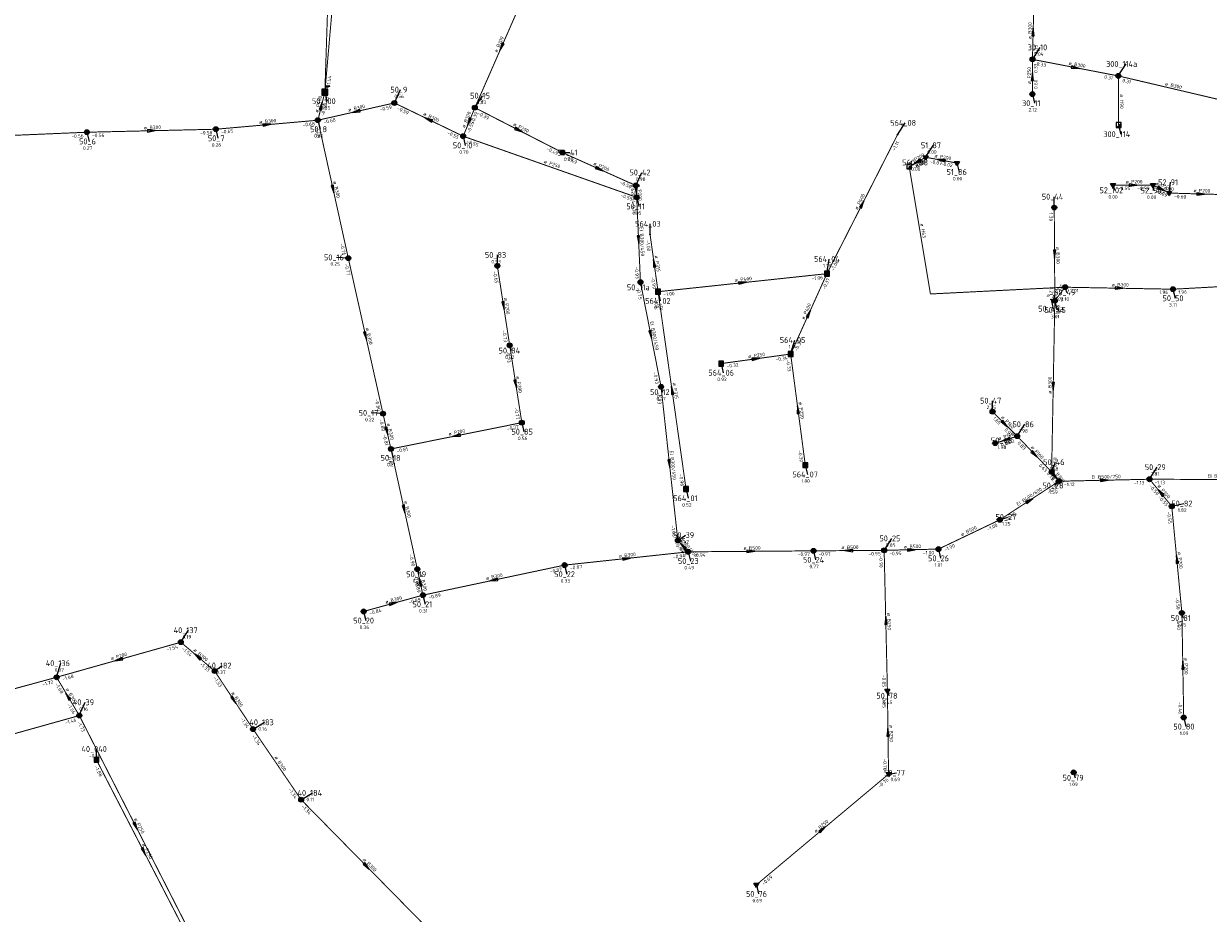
# Model space of a CAD drawing. Header units: metres. Extents: x 249000 to 255300, y 590580 to 596000.
# Tile 23 of 61: x 252641 to 252944, y 593532 to 593759. Entities that reach past the tile are written whole.
import ezdxf
from ezdxf.enums import TextEntityAlignment as Align
from ezdxf.lldxf.tags import DXFTag

# ---------------------------------------------------------------- set-up
doc = ezdxf.new("R2010")
doc.units = ezdxf.units.M
doc.header["$MEASUREMENT"] = 0
for name, pattern in [('RI-GWA', [18.45, 6, -1.8, 1.75, -1.8, 1.75, -1.8, 1.75, -1.8]), ('RI-HWA', [7.4, 5, -2.4]), ('RI-VWA', [11, 5, -3, 0, -3])]:
    doc.linetypes.add(name, pattern=pattern)
doc.layers.get('0').update_dxf_attribs({"linetype": 'CONTINUOUS'})
for name, color, linetype, lineweight in [('B-WE-RI-DRUK-G', 210, 'RI-PERS', 18), ('B-WE-RI-GWA_TRANSPORTLEIDING-G', 30, 'RI-GWA', 18), ('B-WE-RI-HWA_TRANSPORTLEIDING-G', 150, 'RI-HWA', 18), ('B-WE-RI-VWA_TRANSPORTLEIDING-G', 20, 'RI-VWA', 18)]:
    doc.layers.add(name, color=color, linetype=linetype, lineweight=lineweight)
for name, color, linetype in [('RIO-AFMETINGEN', 8, 'CONTINUOUS'), ('RIO-AFSCHOT', 7, 'CONTINUOUS'), ('RIO-BOK', 8, 'CONTINUOUS'), ('RIO-KNOOP', 7, 'CONTINUOUS'), ('RIO-KNOOPNAAM', 170, 'CONTINUOUS'), ('RIO-LEADER', 253, 'CONTINUOUS'), ('RIO-MAAIVELD', 104, 'CONTINUOUS')]:
    doc.layers.add(name, color=color, linetype=linetype)
doc.styles.add('RIO-TXT', font='isocp.shx')
tags = doc.linetypes.add('RI-PERS', pattern='A,7,-2,["P",Standard,S=1.8,R=0,X=-0.5,Y=-0.9],-2,7,-2,[102,NLCS.SHX,S=1,R=180,X=0,Y=0],-2', length=22).pattern_tags.tags
tags[6] = DXFTag(74, 10)

# ---------------------------------------------------------------- blocks, each defined once
blk = doc.blocks.new('K_PUN')
blk.add_lwpolyline([(0.5, 0.5), (-0.5, 0.5), (-0.5, -0.5), (0.5, -0.5)], close=True)
blk.add_solid([(-0.5, -0.5), (0.5, 0.5), (0.5, -0.5)])
at = {"style": 'RIO-TXT', "flags": 1}
blk.add_attdef('RIOLERINGSGEBIED', text='', height=1, dxfattribs=at).set_placement((0, 0), align=Align.CENTER)
blk.add_attdef('KNOOPNAAM', text='', height=1, dxfattribs=at).set_placement((0, 0), align=Align.TOP_CENTER)
blk = doc.blocks.new('K_IPG')
blk.add_circle((0, 0), 0.5)
for points in [[(0, 0), (-0.5, 0), (-0.433013, 0.25)], [(0, 0), (-0.433013, -0.25), (-0.5, 0)], [(0, 0), (-0.433013, 0.25), (-0.25, 0.433013)], [(0, 0), (-0.25, -0.433013), (-0.433013, -0.25)], [(0, 0), (-0.25, 0.433013), (0, 0.5)], [(0, 0), (0, -0.5), (-0.25, -0.433013)], [(0, 0), (0, 0.5), (0.25, 0.433013)], [(0, 0), (0.25, 0.433013), (0.433013, 0.25)], [(0, 0), (0.433013, 0.25), (0.5, 0)], [(0, 0), (0.5, 0), (0.433013, -0.25)], [(0, 0), (0.433013, -0.25), (0.25, -0.433013)], [(0, 0), (0.25, -0.433013), (0, -0.5)]]:
    blk.add_solid(points)
at = {"style": 'RIO-TXT', "flags": 1}
blk.add_attdef('RIOLERINGSGEBIED', text='', height=1, dxfattribs=at).set_placement((0, 0), align=Align.CENTER)
blk.add_attdef('KNOOPNAAM', text='', height=1, dxfattribs=at).set_placement((0, 0), align=Align.TOP_CENTER)
blk = doc.blocks.new('K_IPR')
blk.add_lwpolyline([(-0.5, -0.5), (0.5, -0.5), (0.5, 0.5), (-0.5, 0.5)], close=True)
blk.add_solid([(-0.5, 0.5), (0.5, 0.5), (-0.5, -0.5), (0.5, -0.5)])
at = {"style": 'RIO-TXT', "flags": 1}
blk.add_attdef('RIOLERINGSGEBIED', text='', height=1, dxfattribs=at).set_placement((0, 0), align=Align.CENTER)
blk.add_attdef('KNOOPNAAM', text='', height=1, dxfattribs=at).set_placement((0, 0), align=Align.TOP_CENTER)
blk = doc.blocks.new('K_OVL')
for points in [[(0.6, 0.6), (-0.6, 0.6), (-0.6, -0.6), (0.6, -0.6)], [(1, 1.25), (0.474823, 0.983111), (0.413034, 1.369554)]]:
    blk.add_lwpolyline(points, close=True)
blk.add_arc((0.81571, 0.439293), 0.83139, 77.193131, 168.854604)
blk.add_solid([(-0.6, 0.6), (0.6, 0.6), (-0.6, -0.6), (0.6, -0.6)])
at = {"style": 'RIO-TXT', "flags": 1}
blk.add_attdef('RIOLERINGSGEBIED', text='', height=1, dxfattribs=at).set_placement((0, 0), align=Align.CENTER)
blk.add_attdef('KNOOPNAAM', text='', height=1, dxfattribs=at).set_placement((0, 0), align=Align.TOP_CENTER)
blk = doc.blocks.new('K_FIC')
blk.add_circle((0, 0), 0.0625)
at = {"style": 'RIO-TXT', "flags": 1}
blk.add_attdef('RIOLERINGSGEBIED', text='', height=1, dxfattribs=at).set_placement((0, 0), align=Align.CENTER)
blk.add_attdef('KNOOPNAAM', text='', height=1, dxfattribs=at).set_placement((0, 0), align=Align.TOP_CENTER)
blk = doc.blocks.new('K_IPD')
blk.add_lwpolyline([(-0.496027, 0.307994), (0.503973, 0.307994), (0.003973, -0.558031)], close=True)
blk.add_solid([(-0.496027, 0.307994), (0.503973, 0.307994), (0.003973, -0.558031)])
at = {"style": 'RIO-TXT', "flags": 1}
blk.add_attdef('RIOLERINGSGEBIED', text='', height=1, dxfattribs=at).set_placement((0, 0), align=Align.CENTER)
blk.add_attdef('KNOOPNAAM', text='', height=1, dxfattribs=at).set_placement((0, 0), align=Align.TOP_CENTER)
blk = doc.blocks.new('L_VHR')
blk.add_lwpolyline([(-0.5, 0), (0.5, 0), (-0.5, 0.15), (-0.5, -0.15), (0.5, 0)])

msp = doc.modelspace()

# ---------------------------------------------------------------- linework, layer by layer
at = {"layer": 'B-WE-RI-DRUK-G', "const_width": 0.25}
for points in [[(252714.832, 593772.48), (252719.024, 593767.104), (252718.192, 593741.76)], [(252920.896, 593745.92), (252920.976, 593733.376)], [(252867.472, 593722.752), (252872.896, 593690.176), (252907.296, 593691.904)]]:
    msp.add_lwpolyline(points, dxfattribs=at)
at = {"layer": 'B-WE-RI-GWA_TRANSPORTLEIDING-G', "const_width": 0.25}
for points in [[(252718.192, 593741.76), (252721.6, 593780.736)], [(252770.144, 593768.896), (252756.512, 593737.792)], [(252899.312, 593764.16), (252898.96, 593750.144)], [(252898.96, 593750.144), (252898.944, 593741.248)], [(252898.96, 593750.144), (252920.896, 593745.92)], [(252920.896, 593745.92), (252948.112, 593739.52)], [(252716.416, 593734.592), (252718.192, 593741.76)], [(252716.416, 593734.592), (252735.952, 593739.008)], [(252735.952, 593739.008), (252753.536, 593730.496)], [(252753.536, 593730.496), (252756.512, 593737.792)], [(252756.512, 593737.792), (252778.848, 593726.336)], [(252690.32, 593732.288), (252716.416, 593734.592)], [(252716.416, 593734.592), (252724.176, 593699.328)], [(252599.968, 593729.088), (252657.408, 593731.52)], [(252657.408, 593731.52), (252690.32, 593732.288)], [(252753.536, 593730.496), (252797.856, 593714.88)], [(252778.848, 593726.336), (252797.648, 593717.888)], [(252797.856, 593714.88), (252797.648, 593717.888)], [(252797.856, 593714.88), (252798.816, 593693.184)], [(252904.528, 593712.256), (252904.672, 593688.448)], [(252724.176, 593699.328), (252733.04, 593659.584)], [(252762.256, 593697.344), (252765.408, 593677.056)], [(252798.816, 593693.184), (252804.08, 593666.432)], [(252904.672, 593688.448), (252907.296, 593691.904)], [(252907.296, 593691.904), (252934.848, 593691.392)], [(252934.848, 593691.392), (252963.024, 593692.928)], [(252904.672, 593688.448), (252903.712, 593688.768)], [(252904.672, 593688.448), (252903.856, 593644.672)], [(252765.408, 593677.056), (252768.512, 593657.28)], [(252804.08, 593666.432), (252808.368, 593627.136)], [(252733.04, 593659.584), (252735.072, 593650.56)], [(252888.768, 593660.096), (252895.056, 593653.824)], [(252735.072, 593650.56), (252768.512, 593657.28)], [(252889.456, 593652.032), (252895.056, 593653.824)], [(252903.856, 593644.672), (252895.056, 593653.824)], [(252735.072, 593650.56), (252741.808, 593619.84)], [(252905.728, 593642.304), (252903.856, 593644.672)], [(252905.728, 593642.304), (252928.864, 593642.816)], [(252928.864, 593642.816), (252934.544, 593635.904)], [(252928.864, 593642.816), (252965.008, 593642.688)], [(252890.624, 593632.448), (252905.728, 593642.304)], [(252937.136, 593608.64), (252934.544, 593635.904)], [(252874.944, 593624.96), (252890.624, 593632.448)], [(252811.024, 593624.256), (252808.368, 593627.136)], [(252811.024, 593624.256), (252843.008, 593624.512)], [(252843.008, 593624.512), (252861.072, 593624.64)], [(252861.072, 593624.64), (252874.944, 593624.96)], [(252779.44, 593620.864), (252811.024, 593624.256)], [(252741.808, 593619.84), (252743.248, 593613.184)], [(252743.248, 593613.184), (252779.44, 593620.864)], [(252728.096, 593609.024), (252743.248, 593613.184)], [(252937.6, 593581.888), (252937.136, 593608.64)], [(252649.664, 593592.192), (252681.408, 593601.152)], [(252681.408, 593601.152), (252690.032, 593593.792)], [(252621.44, 593584.512), (252649.664, 593592.192)], [(252655.456, 593582.4), (252649.664, 593592.192)], [(252690.032, 593593.792), (252699.84, 593578.944)], [(252604.4, 593568.128), (252655.456, 593582.4)], [(252655.456, 593582.4), (252684.304, 593525.824)], [(252699.84, 593578.944), (252712.128, 593560.896)], [(252712.128, 593560.896), (252745.568, 593526.848)]]:
    msp.add_lwpolyline(points, dxfattribs=at)
at = {"layer": 'B-WE-RI-HWA_TRANSPORTLEIDING-G', "const_width": 0.25}
for points in [[(252846.448, 593695.36), (252864.48, 593730.88)], [(252803.312, 593690.752), (252801.28, 593705.344)], [(252803.312, 593690.752), (252846.448, 593695.36)], [(252837.184, 593674.816), (252846.448, 593695.36)], [(252810.464, 593640.32), (252803.312, 593690.752)], [(252819.44, 593672.384), (252837.184, 593674.816)], [(252840.928, 593646.4), (252837.184, 593674.816)], [(252659.84, 593571.072), (252684.064, 593524.16)]]:
    msp.add_lwpolyline(points, dxfattribs=at)
at = {"layer": 'B-WE-RI-VWA_TRANSPORTLEIDING-G', "const_width": 0.25}
for points in [[(252871.664, 593725.12), (252867.472, 593722.752)], [(252879.664, 593723.648), (252871.664, 593725.12)], [(252929.76, 593718.016), (252919.536, 593718.016)], [(252929.76, 593718.016), (252933.888, 593715.968)], [(252933.888, 593715.968), (252949.984, 593715.52)], [(252861.072, 593624.64), (252861.904, 593588.8)], [(252862.192, 593567.424), (252861.904, 593588.8)], [(252828.432, 593539.136), (252862.192, 593567.424)]]:
    msp.add_lwpolyline(points, dxfattribs=at)
at = {"layer": 'RIO-LEADER'}
for p, q in [((252898.96, 593750.15), (252900.9364, 593753.2058)), ((252920.89, 593745.91), (252922.8664, 593748.9658)), ((252718.19, 593741.79), (252718.7235, 593739.4616)), ((252735.95, 593739.04), (252737.4872, 593742.4032)), ((252756.52, 593737.81), (252758.4964, 593740.8658)), ((252898.95, 593741.27), (252899.4835, 593738.9416)), ((252716.42, 593734.61), (252716.9535, 593732.2816)), ((252864.48, 593730.86), (252866.4564, 593733.9158)), ((252657.41, 593731.5), (252657.9435, 593729.1716)), ((252690.32, 593732.31), (252690.8535, 593729.9816)), ((252753.53, 593730.49), (252754.0635, 593728.1616)), ((252920.98, 593733.35), (252921.5135, 593731.0216)), ((252871.67, 593725.12), (252873.6464, 593728.1758)), ((252778.85, 593726.33), (252780.7998, 593726.3202)), ((252867.47, 593722.74), (252869.5135, 593723.8004)), ((252879.66, 593723.68), (252880.1935, 593721.3516)), ((252797.65, 593717.87), (252799.1872, 593721.2332)), ((252933.89, 593715.98), (252934.25, 593718.7235)), ((252919.54, 593718.03), (252919.9, 593716.6865)), ((252929.76, 593717.99), (252929.761, 593716.615)), ((252797.86, 593714.89), (252798.3935, 593712.5616)), ((252904.53, 593712.27), (252904.5297, 593715.045)), ((252801.28, 593705.33), (252801.2797, 593708.105)), ((252724.18, 593699.36), (252721.1519, 593699.525)), ((252762.26, 593697.37), (252762.2597, 593700.145)), ((252846.45, 593695.38), (252846.9835, 593699.1084)), ((252798.81, 593693.21), (252799.17, 593691.8665)), ((252907.3, 593691.92), (252907.66, 593690.5765)), ((252934.84, 593691.41), (252935.3735, 593689.0816)), ((252803.31, 593690.73), (252803.8435, 593688.4016)), ((252903.72, 593688.74), (252904.2535, 593686.4116)), ((252904.67, 593688.42), (252905.2035, 593686.0916)), ((252765.4, 593677.05), (252765.76, 593675.7065)), ((252837.18, 593674.81), (252838.2314, 593678.3997)), ((252819.44, 593672.37), (252819.9735, 593670.0416)), ((252804.08, 593666.44), (252804.44, 593665.0965)), ((252888.76, 593660.11), (252888.7597, 593662.885)), ((252733.04, 593659.61), (252730.0119, 593659.775)), ((252768.51, 593657.3), (252769.0435, 593654.9716)), ((252895.06, 593653.81), (252897.0364, 593656.8658)), ((252889.45, 593652.02), (252891.525, 593652.72)), ((252735.08, 593650.59), (252735.6135, 593648.2616)), ((252840.92, 593646.37), (252841.4535, 593644.0416)), ((252903.85, 593644.69), (252904.8873, 593647.1871)), ((252928.86, 593642.84), (252930.8364, 593645.8958)), ((252810.47, 593640.29), (252811.0035, 593637.9616)), ((252905.73, 593642.31), (252904.6933, 593641.2126)), ((252934.55, 593635.91), (252937.625, 593636.61)), ((252890.62, 593632.46), (252892.695, 593633.16)), ((252808.37, 593627.12), (252810.3198, 593628.5298)), ((252861.07, 593624.63), (252863.0464, 593627.6858)), ((252843, 593624.54), (252843.5335, 593622.2116)), ((252874.94, 593624.93), (252875.4735, 593622.6016)), ((252811.03, 593624.23), (252811.5635, 593621.9016)), ((252741.81, 593619.87), (252742.17, 593618.5265)), ((252779.44, 593620.86), (252779.9735, 593618.5316)), ((252743.25, 593613.17), (252743.7835, 593610.8416)), ((252728.1, 593609.02), (252728.6335, 593606.6916)), ((252937.13, 593608.67), (252937.49, 593607.3265)), ((252681.41, 593601.16), (252683.3864, 593604.2158)), ((252649.66, 593592.19), (252650.7114, 593595.7797)), ((252690.03, 593593.78), (252691.9798, 593595.1898)), ((252861.9, 593588.82), (252862.26, 593587.4765)), ((252655.46, 593582.43), (252656.9972, 593585.7932)), ((252699.84, 593578.93), (252702.7295, 593580.6818)), ((252937.6, 593581.91), (252938.1335, 593579.5816)), ((252659.84, 593571.08), (252659.8397, 593573.855)), ((252862.19, 593567.43), (252864.2335, 593567.7696)), ((252909.48, 593567.85), (252909.84, 593566.5065)), ((252712.13, 593560.9), (252715.0195, 593562.6518)), ((252828.43, 593539.13), (252828.9635, 593536.8016))]:
    msp.add_line(p, q, dxfattribs=at)

# ---------------------------------------------------------------- block references
at = {"layer": 'RIO-AFSCHOT'}
for p, xscale, yscale, zscale, rotation in [((252899.135, 593757.14), 2, 2, 2, 88.55690000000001), ((252763.33, 593753.365), 2, 2, 2, 246.3494), ((252898.955, 593745.71), 2, 2, 2, 89.92639999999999), ((252909.925, 593748.03), 2, 2, 2, 349.0584), ((252717.305, 593738.2), 2, 2, 2, 76.14400000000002), ((252726.185, 593736.825), 2, 2, 2, 192.7789), ((252703.37, 593733.46), 2, 2, 2, 5.0355), ((252744.74, 593734.765), 2, 2, 2, 154.0667999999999), ((252755.025, 593734.15), 2, 2, 2, 247.7746), ((252673.865, 593731.905), 2, 2, 2, 1.4098), ((252767.685, 593732.07), 2, 2, 2, 332.7947), ((252869.57, 593723.93), 2, 2, 2, 209.5358), ((252875.665, 593724.4), 2, 2, 2, 169.7846), ((252788.25, 593722.1), 2, 2, 2, 335.7747), ((252720.3, 593716.985), 2, 2, 2, 282.423), ((252797.755, 593716.38), 1.736, 1.736, 1.736, 274.0396), ((252924.65, 593718.01), 2, 2, 2, 359.7757999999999), ((252931.825, 593716.985), 2, 2, 2, 334.0511999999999), ((252941.94, 593715.74), 2, 2, 2, 358.2925), ((252855.465, 593713.12), 2, 2, 2, 63.0552), ((252798.335, 593704.05), 2, 2, 2, 272.5179), ((252904.6, 593700.345), 2, 2, 2, 270.3454), ((252802.295, 593698.03), 2, 2, 2, 97.92400000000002), ((252824.88, 593693.055), 2, 2, 2, 6.151499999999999), ((252921.07, 593691.665), 2, 2, 2, 358.9392), ((252763.83, 593687.21), 2, 2, 2, 278.7925), ((252841.815, 593685.095), 2, 2, 2, 65.7344), ((252728.61, 593679.485), 2, 2, 2, 282.5732), ((252801.445, 593679.825), 2, 2, 2, 281.1449), ((252828.31, 593673.59), 2, 2, 2, 7.8307), ((252766.955, 593667.175), 2, 2, 2, 278.957), ((252904.26, 593666.555), 2, 2, 2, 268.9168), ((252806.89, 593665.51), 2, 2, 2, 98.0875), ((252839.05, 593660.59), 2, 2, 2, 97.50000000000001), ((252891.91, 593656.96), 2, 2, 2, 315.0045), ((252734.06, 593655.1), 2, 2, 2, 282.7516), ((252751.795, 593653.945), 2, 2, 2, 191.3483), ((252892.255, 593652.915), 2, 2, 2, 197.6947), ((252899.455, 593649.25), 2, 2, 2, 313.9490999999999), ((252806.225, 593646.78), 2, 2, 2, 276.2351), ((252904.79, 593643.5), 1.781, 1.781, 1.781, 308.311), ((252917.295, 593642.575), 2, 2, 2, 1.3125), ((252931.705, 593639.375), 2, 2, 2, 129.3934), ((252898.175, 593637.385), 2, 2, 2, 33.0964), ((252738.445, 593635.23), 2, 2, 2, 282.3647), ((252809.7, 593625.675), 2, 2, 2, 132.6317), ((252827.015, 593624.385), 2, 2, 2, 0.5555), ((252852.035, 593624.585), 2, 2, 2, 180.2853), ((252868.005, 593624.78), 2, 2, 2, 1.239), ((252795.235, 593622.545), 2, 2, 2, 6.088600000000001), ((252935.84, 593622.29), 2, 2, 2, 95.41909999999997), ((252742.53, 593616.52), 2, 2, 2, 102.1376000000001), ((252761.345, 593617.015), 2, 2, 2, 191.9951), ((252735.675, 593611.095), 2, 2, 2, 15.3176), ((252861.485, 593606.725), 2, 2, 2, 91.3367), ((252685.72, 593597.47), 2, 2, 2, 139.4357), ((252665.535, 593596.675), 2, 2, 2, 195.7744), ((252937.365, 593595.29), 2, 2, 2, 91.0152), ((252652.56, 593587.31), 2, 2, 2, 120.7274), ((252694.935, 593586.355), 2, 2, 2, 303.4547), ((252862.045, 593578.125), 2, 2, 2, 90.7858), ((252669.885, 593554.115), 2, 2, 2, 297.0028), ((252845.31, 593553.28), 2, 2, 2, 39.9681), ((252671.95, 593547.635), 2, 2, 2, 297.3239), ((252728.85, 593543.885), 2, 2, 2, 314.5036)]:
    msp.add_blockref('L_VHR', p, dxfattribs=dict(at, xscale=xscale, yscale=yscale, zscale=zscale, rotation=rotation))
at = {"layer": 'RIO-KNOOP', "xscale": 1.25, "yscale": 1.25, "zscale": 1.25}
for name, p in [('K_IPG', (252898.96, 593750.144)), ('K_IPG', (252920.896, 593745.92)), ('K_OVL', (252718.192, 593741.76)), ('K_IPG', (252735.952, 593739.008)), ('K_IPG', (252898.944, 593741.248)), ('K_IPG', (252756.512, 593737.792)), ('K_IPG', (252716.416, 593734.592)), ('K_PUN', (252920.976, 593733.376)), ('K_IPG', (252657.408, 593731.52)), ('K_IPG', (252690.32, 593732.288)), ('K_IPG', (252753.536, 593730.496)), ('K_FIC', (252864.48, 593730.88)), ('K_IPG', (252778.848, 593726.336)), ('K_IPD', (252871.664, 593725.12)), ('K_PUN', (252867.472, 593722.752)), ('K_IPD', (252879.664, 593723.648)), ('K_IPG', (252797.648, 593717.888)), ('K_IPD', (252919.536, 593718.016)), ('K_IPD', (252929.76, 593718.016)), ('K_IPG', (252797.856, 593714.88)), ('K_IPD', (252933.888, 593715.968)), ('K_IPG', (252904.528, 593712.256)), ('K_FIC', (252801.28, 593705.344)), ('K_IPG', (252724.176, 593699.328)), ('K_IPG', (252762.256, 593697.344)), ('K_IPR', (252846.448, 593695.36)), ('K_IPG', (252798.816, 593693.184)), ('K_IPR', (252803.312, 593690.752)), ('K_IPG', (252907.296, 593691.904)), ('K_IPG', (252934.848, 593691.392)), ('K_FIC', (252903.712, 593688.768)), ('K_IPG', (252904.672, 593688.448)), ('K_IPG', (252765.408, 593677.056)), ('K_IPR', (252819.44, 593672.384)), ('K_IPR', (252837.184, 593674.816)), ('K_IPG', (252804.08, 593666.432)), ('K_IPG', (252733.04, 593659.584)), ('K_IPG', (252768.512, 593657.28)), ('K_IPG', (252888.768, 593660.096)), ('K_IPG', (252889.456, 593652.032)), ('K_IPG', (252895.056, 593653.824)), ('K_IPG', (252735.072, 593650.56)), ('K_IPR', (252840.928, 593646.4)), ('K_IPG', (252903.856, 593644.672)), ('K_IPG', (252905.728, 593642.304)), ('K_IPG', (252928.864, 593642.816)), ('K_IPR', (252810.464, 593640.32)), ('K_IPG', (252934.544, 593635.904)), ('K_IPG', (252890.624, 593632.448)), ('K_IPG', (252808.368, 593627.136)), ('K_IPG', (252811.024, 593624.256)), ('K_IPG', (252843.008, 593624.512)), ('K_IPG', (252861.072, 593624.64)), ('K_IPG', (252874.944, 593624.96)), ('K_IPG', (252741.808, 593619.84)), ('K_IPG', (252779.44, 593620.864)), ('K_IPG', (252743.248, 593613.184)), ('K_IPG', (252728.096, 593609.024)), ('K_IPG', (252937.136, 593608.64)), ('K_IPG', (252681.408, 593601.152)), ('K_IPG', (252690.032, 593593.792)), ('K_IPG', (252649.664, 593592.192)), ('K_IPD', (252861.904, 593588.8)), ('K_IPG', (252655.456, 593582.4)), ('K_IPG', (252937.6, 593581.888)), ('K_IPG', (252699.84, 593578.944)), ('K_IPR', (252659.84, 593571.072)), ('K_IPD', (252862.192, 593567.424)), ('K_IPG', (252909.472, 593567.872)), ('K_IPG', (252712.128, 593560.896)), ('K_IPD', (252828.432, 593539.136))]:
    msp.add_blockref(name, p, dxfattribs=at)

# ---------------------------------------------------------------- texts
at = {"layer": 'RIO-AFMETINGEN', "style": 'RIO-TXT'}
for s, rotation, p in [('ø B300', 88.5569, (252898.6846, 593755.2603)), ('ø B200', 66.3494, (252762.1966, 593751.7974)), ('ø B300', 349.0584, (252908.1462, 593748.7873)), ('ø P250', 89.9264, (252898.5513, 593743.8203)), ('ø B300', 346.7702, (252932.7532, 593743.5395)), ('ø P400', 76.144, (252716.4642, 593736.4603)), ('ø H90', 270.4196, (252921.3263, 593741.2532)), ('ø B300', 12.7789, (252724.2533, 593736.797)), ('ø B300', 5.0355, (252701.4522, 593733.6925)), ('ø B300', 334.0667, (252743.2169, 593735.9561)), ('ø B300', 67.7746, (252753.94, 593732.5516)), ('ø P200', 332.7947, (252766.1899, 593733.296)), ('ø B300', 1.4098, (252671.9653, 593732.2584)), ('ø P200', 29.5358, (252867.7279, 593723.3463)), ('ø P200', 349.7845, (252873.8756, 593725.1303)), ('ø P250', 340.6147, (252774.0489, 593723.7078)), ('ø P200', 335.7747, (252786.6923, 593723.2455)), ('ø B300', 282.423, (252720.2943, 593718.9192)), ('ø P200', 359.7758, (252922.7614, 593718.4194)), ('ø P200', 334.0512, (252930.3005, 593718.1721)), ('ø P200', 274.0396, (252798.0209, 593718.2938)), ('ø P400', 63.0552, (252854.2521, 593711.6162)), ('ø P200', 358.2925, (252940.0626, 593716.2001)), ('EI B300/450', 272.5179, (252798.5976, 593707.3052)), ('ø H63', 279.4647, (252870.3176, 593708.1356)), ('ø B300', 270.3454, (252904.9953, 593702.2378)), ('ø P315', 277.924, (252802.4343, 593699.958)), ('ø P400', 6.1515, (252822.9576, 593693.2501)), ('ø P315', 53.0724, (252904.5299, 593688.8994)), ('ø B300', 358.9392, (252919.1873, 593692.1075)), ('ø P200', 278.7925, (252763.9419, 593689.14)), ('ø P400', 341.3862, (252902.5309, 593689.5617)), ('ø P400', 65.7344, (252840.6738, 593683.5362)), ('EI B300/450', 281.1449, (252801.218, 593683.0831)), ('ø B300', 282.5732, (252728.6006, 593681.4197)), ('ø P250', 7.8307, (252826.3832, 593673.7287)), ('ø P200', 278.957, (252767.0612, 593669.1054)), ('ø P315', 278.0875, (252807.0351, 593667.4401)), ('ø B300', 88.9168, (252903.812, 593664.6725)), ('ø P250', 277.5, (252839.2079, 593662.5177)), ('ø P160', 315.0045, (252890.8572, 593658.5808)), ('ø B300', 282.7516, (252734.0348, 593657.0326)), ('ø P200', 11.3483, (252749.8629, 593653.9652)), ('ø P160', 17.6947, (252890.3326, 593652.7215)), ('EI B300/450', 276.2351, (252806.2816, 593650.0458)), ('ø P160', 313.9491, (252898.4332, 593650.8907)), ('ø B300', 308.311, (252903.9318, 593645.2314)), ('EI B500/750', 1.3125, (252914.0467, 593642.9007)), ('EI B500/750', 359.7781, (252943.6963, 593643.192)), ('EI B400/600', 33.0964, (252895.2424, 593635.9508)), ('ø P200', 309.3934, (252930.8157, 593641.091)), ('ø B300', 282.3647, (252738.4397, 593637.1641)), ('ø B500', 25.6491, (252880.903, 593628.2373)), ('EI B300/450', 312.6317, (252807.7991, 593628.3297)), ('ø B500', 0.5555, (252825.121, 593624.7667)), ('ø B500', 0.2853, (252850.143, 593624.9756)), ('ø B500', 1.239, (252866.1067, 593625.139)), ('ø B300', 6.0886, (252793.3132, 593622.7423)), ('ø P200', 275.4191, (252936.0674, 593624.2106)), ('ø B300', 282.1376, (252742.5247, 593618.4527)), ('ø B300', 11.9951, (252759.4132, 593617.0134)), ('ø B300', 15.3176, (252733.7465, 593610.9815)), ('ø B250', 271.3367, (252861.8512, 593608.6245)), ('ø P200', 15.7744, (252663.6071, 593596.546)), ('ø B300', 319.4357, (252684.5456, 593599.0052)), ('ø P200', 271.0152, (252937.739, 593597.1871)), ('ø B300', 300.7274, (252651.9402, 593589.1406)), ('ø B300', 303.4547, (252694.2304, 593588.1554)), ('ø B250', 270.7858, (252862.4249, 593580.021)), ('ø B300', 304.2856, (252705.2555, 593571.7055)), ('ø P250', 297.0028, (252669.4002, 593555.9896)), ('ø B250', 39.9681, (252843.6045, 593552.3722)), ('ø P250', 297.3239, (252671.4516, 593549.5054)), ('ø B300', 314.5036, (252727.8203, 593545.5234))]:
    msp.add_text(s, height=0.9, rotation=rotation, dxfattribs=at).set_placement(p)
at = {"layer": 'RIO-BOK', "style": 'RIO-TXT'}
for s, rotation, p in [('0.33', 88.5569, (252900.2913, 593751.4177)), ('0.33', 89.9264, (252900.2527, 593746.6892)), ('0.33', 349.0584, (252899.9904, 593748.6276)), ('-1.44', 84.9893, (252719.5984, 593742.9715)), ('0.31', 349.0584, (252917.2489, 593745.3021)), ('0.60', 89.9264, (252900.2506, 593742.5692)), ('0.31', 346.7702, (252921.8587, 593744.3476)), ('-0.63', 76.144, (252718.4945, 593737.594)), ('-0.39', 66.3494, (252758.2317, 593738.4804)), ('-0.58', 76.144, (252717.9933, 593735.5609)), ('-0.59', 12.7789, (252732.3363, 593736.8873)), ('-0.59', 334.0667, (252736.5514, 593737.3028)), ('-0.39', 332.7947, (252757.0827, 593736.0599)), ('-0.68', 5.0355, (252712.5492, 593732.9639)), ('-0.68', 12.7789, (252717.9752, 593733.6297)), ('-0.55', 67.7746, (252755.225, 593731.2017)), ('-0.39', 67.7746, (252756.2108, 593733.6151)), ('-0.56', 2.4322, (252653.4678, 593730.0314)), ('-0.56', 1.4098, (252658.7414, 593730.2324)), ('-0.58', 1.4098, (252686.352, 593730.9119)), ('-0.65', 5.0355, (252691.7289, 593731.1291)), ('-0.68', 282.423, (252715.4308, 593733.0605)), ('-0.55', 334.0667, (252749.3684, 593731.0794)), ('-0.55', 340.6147, (252754.3256, 593728.8327)), ('-0.49', 332.7947, (252774.7047, 593727.0144)), ('-1.11', 63.0552, (252863.8265, 593726.7046)), ('-0.49', 335.7747, (252779.5029, 593724.6115)), ('-0.07', 349.7845, (252872.7196, 593723.6107)), ('-0.07', 29.5358, (252868.8307, 593722.0175)), ('-0.08', 29.5358, (252869.2421, 593722.2509)), ('-0.02', 349.7845, (252875.4932, 593723.1127)), ('-0.50', 335.7747, (252793.473, 593718.3356)), ('-0.62', 274.0396, (252796.2814, 593718.7884)), ('-0.55', 340.6147, (252793.6642, 593715.0173)), ('-0.54', 274.0396, (252796.4455, 593716.4813)), ('-0.55', 359.7758, (252920.8355, 593716.7257)), ('-0.59', 359.7758, (252925.7555, 593716.7096)), ('-0.60', 334.0512, (252929.725, 593716.5617)), ('-0.59', 334.0512, (252930.3609, 593716.2527)), ('-0.60', 358.2925, (252935.1513, 593714.6426)), ('-0.75', 272.5179, (252796.619, 593713.5338)), ('1.30', 270.3454, (252903.2385, 593710.9618)), ('-1.00', 277.924, (252800.1723, 593703.8629)), ('-0.76', 282.423, (252722.0704, 593702.9908)), ('-0.77', 282.5732, (252723.1949, 593697.8079)), ('-1.06', 63.0552, (252848.1978, 593695.9498)), ('-0.65', 278.7925, (252761.1747, 593695.8862)), ('-0.93', 272.5179, (252797.3473, 593697.1499)), ('-0.99', 277.924, (252801.4783, 593694.5136)), ('-1.06', 6.1515, (252842.6113, 593693.6587)), ('-0.75', 281.1449, (252797.7865, 593691.6829)), ('-0.37', 65.7344, (252845.9915, 593691.1986)), ('1.21', 270.3454, (252903.3626, 593691.8722)), ('2.01', 358.9392, (252908.5763, 593690.597)), ('1.96', 3.0669, (252936.2075, 593690.1814)), ('-1.00', 278.0875, (252802.2065, 593689.2597)), ('-1.00', 6.1515, (252804.7416, 593689.5768)), ('1.96', 358.9392, (252931.3567, 593690.1896)), ('0.86', 88.9168, (252905.8794, 593684.9366)), ('-0.73', 278.7925, (252763.5148, 593680.8057)), ('-0.34', 65.7344, (252838.8992, 593675.4609)), ('-0.73', 278.957, (252764.319, 593675.5631)), ('-0.34', 7.8307, (252833.3942, 593672.9771)), ('-0.33', 277.5, (252836.0615, 593673.3511)), ('-0.93', 281.1449, (252802.0463, 593670.1166)), ('-0.32', 7.8307, (252820.9048, 593671.2592)), ('-0.93', 276.2351, (252802.9296, 593665.0061)), ('-0.80', 282.5732, (252730.9237, 593663.2363)), ('-0.77', 278.957, (252766.6137, 593661.0504)), ('-0.80', 282.7516, (252732.0597, 593658.0548)), ('1.65', 315.0045, (252888.761, 593658.2717)), ('-0.77', 11.3483, (252764.8431, 593655.2381)), ('0.92', 315.0045, (252891.6967, 593655.3397)), ('-0.81', 282.7516, (252732.9329, 593654.2056)), ('0.86', 17.6947, (252891.0835, 593651.1766)), ('0.92', 17.6947, (252892.1581, 593651.5195)), ('0.83', 313.9491, (252895.0272, 593651.972)), ('-0.81', 282.3647, (252734.0893, 593649.0415)), ('-0.81', 11.3483, (252736.6102, 593649.5712)), ('-0.30', 277.5, (252839.125, 593650.1686)), ('0.63', 313.9491, (252900.5172, 593646.283)), ('0.58', 88.9168, (252905.1733, 593645.966)), ('-0.96', 278.0875, (252808.6502, 593644.0718)), ('0.19', 308.311, (252902.5647, 593644.2194)), ('0.53', 308.311, (252903.6367, 593642.8641)), ('-1.12', 33.0964, (252903.0888, 593639.0364)), ('-1.12', 1.3125, (252907.0592, 593641.0401)), ('-1.13', 1.3125, (252924.8906, 593641.4487)), ('-0.59', 309.3934, (252928.6813, 593641.0104)), ('-1.13', 359.7781, (252930.1556, 593641.5358)), ('-0.55', 309.3934, (252931.0094, 593638.1785)), ('-0.95', 33.0964, (252892.4188, 593632.0808)), ('-0.55', 275.4191, (252933.3792, 593634.4927)), ('-1.03', 276.2351, (252806.6663, 593630.9576)), ('-1.00', 25.6491, (252887.5765, 593629.5563)), ('-0.94', 312.6317, (252807.3644, 593626.2928)), ('-1.03', 312.6317, (252808.2949, 593625.2832)), ('-1.00', 25.6491, (252876.6745, 593624.3208)), ('-0.90', 282.3647, (252739.7011, 593623.5028)), ('-0.94', 6.0886, (252807.19, 593622.513)), ('-0.94', 0.5555, (252812.3423, 593622.9427)), ('-0.97', 0.5555, (252839.0121, 593623.2013)), ('-0.97', 0.2853, (252844.3063, 593623.2465)), ('-0.95', 0.2853, (252857.0761, 593623.3101)), ('-0.90', 271.3367, (252859.8013, 593623.2996)), ('-0.95', 1.239, (252862.3976, 593623.3584)), ('-1.00', 1.239, (252870.9686, 593623.5438)), ('-0.87', 11.9951, (252775.7974, 593618.757)), ('-0.87', 6.0886, (252780.8704, 593619.7052)), ('-0.98', 282.1376, (252740.8131, 593618.3254)), ('-0.89', 282.1376, (252741.1402, 593616.8083)), ('-0.89', 15.3176, (252739.7353, 593610.8593)), ('-0.89', 11.9951, (252744.7916, 593612.1686)), ('-0.50', 275.4191, (252935.4733, 593612.5313)), ('-0.84', 15.3176, (252729.6971, 593608.1096)), ('-0.50', 271.0152, (252935.8539, 593607.3468)), ('-1.54', 15.7744, (252677.9132, 593598.8212)), ('-1.54', 319.4357, (252681.5531, 593599.3272)), ('-1.33', 319.4357, (252686.149, 593595.3975)), ('-1.72', 15.2416, (252646.1423, 593589.884)), ('-1.68', 15.7744, (252651.2643, 593591.2924)), ('-1.33', 303.4547, (252689.6629, 593591.9787)), ('-0.85', 271.3367, (252860.5278, 593592.7893)), ('-1.68', 300.7274, (252649.2076, 593590.4082)), ('-1.66', 300.7274, (252652.3031, 593585.2066)), ('-0.85', 270.7858, (252860.6186, 593587.5019)), ('-0.46', 271.0152, (252936.2444, 593585.8863)), ('-1.46', 15.6648, (252651.9594, 593580.0981)), ('-1.73', 297.0028, (252654.8928, 593580.6814)), ('-1.34', 303.4547, (252696.5578, 593581.5559)), ('-1.34', 304.2856, (252699.4991, 593577.1236)), ('-0.76', 270.7858, (252860.8469, 593571.4125)), ('-1.88', 297.3239, (252659.2826, 593569.3282)), ('-0.76', 39.9681, (252859.9591, 593563.8636)), ('-1.34', 304.2856, (252708.8124, 593563.4791)), ('-1.34', 314.5036, (252712.1149, 593559.0617)), ('-0.69', 39.9681, (252830.2612, 593538.9687))]:
    msp.add_text(s, height=0.9, rotation=rotation, dxfattribs=at).set_placement(p)
at = {"layer": 'RIO-KNOOPNAAM', "style": 'RIO-TXT'}
for s, p in [('30_10', (252897.7489, 593752.4558)), ('300_114a', (252917.7664, 593748.2158)), ('50_9', (252734.9372, 593741.6532)), ('50_100', (252714.8985, 593738.7116)), ('50_15', (252755.3089, 593740.1158)), ('30_11', (252896.296, 593738.1916)), ('564_08', (252862.6314, 593733.1658)), ('50_7', (252688.3035, 593729.2316)), ('50_8', (252714.4035, 593731.5316)), ('300_114', (252917.051, 593730.2716)), ('50_6', (252655.3935, 593728.4216)), ('50_10', (252750.876, 593727.4116)), ('51_87', (252870.4589, 593727.4258)), ('50_41', (252777.6123, 593725.5702)), ('560_88', (252865.6885, 593723.0504)), ('50_42', (252795.9997, 593720.4832)), ('51_86', (252877.006, 593720.6016)), ('52_91', (252931.0625, 593717.9735)), ('50_44', (252901.3422, 593714.295)), ('52_102', (252916.075, 593715.9365)), ('52_90', (252926.5735, 593715.865)), ('50_11', (252795.206, 593711.8116)), ('564_03', (252797.4547, 593707.355)), ('50_16', (252717.9644, 593698.775)), ('50_83', (252759.0722, 593699.395)), ('564_04', (252843.1585, 593698.3584)), ('50_11a', (252795.345, 593691.1165)), ('50_49', (252904.4725, 593689.8265)), ('564_02', (252800.0185, 593687.6516)), ('50_50', (252932.186, 593688.3316)), ('50_45a', (252900.4285, 593685.6616)), ('50_45', (252902.016, 593685.3416)), ('564_05', (252834.4064, 593677.6497)), ('50_84', (252762.5725, 593674.9565)), ('564_06', (252816.1485, 593669.2916)), ('50_12', (252801.2525, 593664.3465)), ('50_47', (252885.5722, 593662.135)), ('50_17', (252726.8244, 593659.025)), ('50_85', (252765.856, 593654.2216)), ('50_86', (252893.8489, 593656.1158)), ('50_48', (252888.3375, 593651.97)), ('50_18', (252732.426, 593647.5116)), ('50_46', (252901.6998, 593646.4371)), ('50_29', (252927.6489, 593645.1458)), ('564_07', (252837.6285, 593643.2916)), ('50_28', (252901.5058, 593640.4626)), ('564_01', (252807.1785, 593637.2116)), ('50_82', (252934.4375, 593635.86)), ('50_27', (252889.5075, 593632.41)), ('50_39', (252807.1323, 593627.7798)), ('50_25', (252859.8589, 593626.9358)), ('50_23', (252808.376, 593621.1516)), ('50_24', (252840.346, 593621.4616)), ('50_26', (252872.286, 593621.8516)), ('50_19', (252738.9825, 593617.7765)), ('50_22', (252776.786, 593617.7816)), ('50_21', (252740.596, 593610.0916)), ('50_20', (252725.446, 593605.9416)), ('50_81', (252934.3025, 593606.5765)), ('40_137', (252679.5614, 593603.4658)), ('40_136', (252646.8864, 593595.0297)), ('40_182', (252688.1548, 593594.4398)), ('50_78', (252859.0725, 593586.7265)), ('40_39', (252653.8097, 593585.0432)), ('40_183', (252698.9045, 593579.9318)), ('50_80', (252934.946, 593578.8316)), ('40_040', (252656.0147, 593573.105)), ('50_77', (252861.046, 593567.0196)), ('50_79', (252906.6525, 593565.7565)), ('40_184', (252711.1945, 593561.9018)), ('50_76', (252825.776, 593536.0516))]:
    msp.add_text(s, height=1.5, dxfattribs=at).set_placement(p)
at = {"layer": 'RIO-MAAIVELD', "style": 'RIO-TXT'}
for s, p in [('2.04', (252899.4064, 593751.0558)), ('0.56', (252735.9572, 593740.2532)), ('0.83', (252756.9664, 593738.7158)), ('0.35', (252717.1935, 593737.3116)), ('2.12', (252897.9535, 593736.7916)), ('0.35', (252715.4235, 593730.1316)), ('0.27', (252656.4135, 593727.0216)), ('0.26', (252689.3235, 593727.8316)), ('0.70', (252752.5335, 593726.0116)), ('0.78', (252779.2698, 593724.1702)), ('0.00', (252872.1164, 593726.0258)), ('0.00', (252867.9835, 593721.6504)), ('0.98', (252797.6572, 593719.0832)), ('0.00', (252878.6635, 593719.2016)), ('0.00', (252918.37, 593714.5365)), ('0.00', (252928.231, 593714.465)), ('0.00', (252932.72, 593716.5735)), ('1.05', (252796.8635, 593710.4116)), ('0.25', (252719.6219, 593697.375)), ('0.53', (252760.7297, 593697.995)), ('1.76', (252845.4535, 593696.9584)), ('3.10', (252906.13, 593688.4265)), ('0.72', (252802.3135, 593686.2516)), ('3.11', (252933.8435, 593686.9316)), ('3.01', (252903.6735, 593683.9416)), ('1.14', (252836.7014, 593676.2497)), ('0.52', (252764.23, 593673.5565)), ('0.92', (252818.4435, 593667.8916)), ('0.77', (252802.91, 593662.9465)), ('2.25', (252887.2297, 593660.735)), ('0.22', (252728.4819, 593657.625)), ('1.98', (252895.5064, 593654.7158)), ('0.56', (252767.5135, 593652.8216)), ('1.98', (252889.995, 593650.57)), ('0.21', (252734.0835, 593646.1116)), ('1.68', (252903.3573, 593645.0371)), ('1.00', (252839.9235, 593641.8916)), ('1.81', (252929.3064, 593643.7458)), ('1.59', (252903.1633, 593639.0626)), ('0.52', (252809.4735, 593635.8116)), ('1.82', (252936.095, 593634.46)), ('1.25', (252891.165, 593631.01)), ('0.42', (252808.7898, 593626.3798)), ('0.85', (252861.5164, 593625.5358)), ('0.49', (252810.0335, 593619.7516)), ('0.77', (252842.0035, 593620.0616)), ('1.01', (252873.9435, 593620.4516)), ('0.24', (252740.64, 593616.3765)), ('0.33', (252778.4435, 593616.3816)), ('0.31', (252742.2535, 593608.6916)), ('0.36', (252727.1035, 593604.5416)), ('1.45', (252935.96, 593605.1765)), ('0.19', (252681.8564, 593602.0658)), ('0.07', (252649.1814, 593593.6297)), ('0.37', (252690.4498, 593593.0398)), ('0.45', (252860.73, 593585.3265)), ('0.16', (252655.4672, 593583.6432)), ('0.16', (252701.1995, 593578.5318)), ('1.09', (252936.6035, 593577.4316)), ('-0.16', (252657.9272, 593571.705)), ('0.69', (252862.7035, 593565.6196)), ('1.09', (252908.31, 593564.3565)), ('0.11', (252713.4895, 593560.5018)), ('0.69', (252827.4335, 593534.6516))]:
    msp.add_text(s, height=0.9, dxfattribs=at).set_placement(p)

doc.saveas('drawing.dxf')
